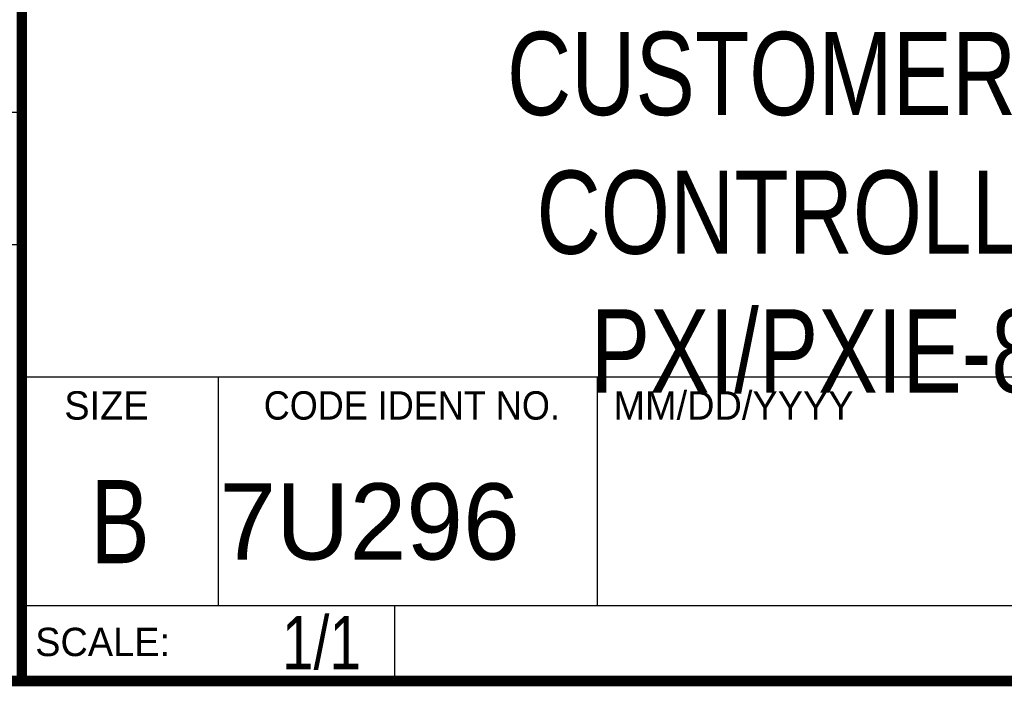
# Model space of a CAD drawing. Header units: inches. Extents: x 0.2 to 16.8, y 0.1 to 10.8.
# Tile 16 of 22: x 13.1 to 14.9, y 0.2 to 1.5. Entities that reach past the tile are written whole.
import ezdxf
from ezdxf.enums import TextEntityAlignment as Align

# ---------------------------------------------------------------- set-up
doc = ezdxf.new("R2010")
doc.units = ezdxf.units.IN
doc.header["$LTSCALE"] = 0.935
doc.header["$MEASUREMENT"] = 0
doc.layers.get('0').update_dxf_attribs({"linetype": 'CONTINUOUS'})
doc.styles.get("Standard").update_dxf_attribs({"font": 'txt', "width": 0.8})

msp = doc.modelspace()

# ---------------------------------------------------------------- linework, layer by layer
at = {"color": 2, "linetype": 'CONTINUOUS'}
for p, q in [((13.0652, 1.9695), (13.0652, 0.2605)), ((11.482, 1.3265), (13.0653, 1.3265)), ((13.0653, 1.0776), (11.482, 1.0776)), ((13.0652, 0.8295), (16.745, 0.8295)), ((13.434, 0.8295), (13.434, 0.4005)), ((14.146, 0.8295), (14.146, 0.4005)), ((13.0652, 0.4005), (16.745, 0.4005)), ((13.765, 0.4005), (13.765, 0.2605)), ((13.0652, 0.2605), (16.745, 0.2605))]:
    msp.add_line(p, q, dxfattribs=at)
at = {"color": 7, "linetype": 'CONTINUOUS', "const_width": 0.02}
for points in [[(13.0653, 1.9707), (13.0653, 0.2586)], [(0.25, 0.2586), (16.75, 0.2586)]]:
    msp.add_lwpolyline(points, dxfattribs=at)

# ---------------------------------------------------------------- texts
at = {"color": 2, "linetype": 'CONTINUOUS'}
for s, p in [('SIZE', (13.1451, 0.7494)), ('MM/DD/YYYY', (14.1765, 0.7494)), ('SCALE:', (13.0904, 0.3053))]:
    msp.add_text(s, height=0.05325, dxfattribs=at).set_placement(p)
at = {"color": 2, "linetype": 'CONTINUOUS', "width": 0.95}
msp.add_text('CODE IDENT NO.', height=0.053254, dxfattribs=at).set_placement((13.7978, 0.7494), align=Align.CENTER)
at = {"color": 7, "linetype": 'CONTINUOUS', "width": 0.8}
msp.add_text('B', height=0.1562, dxfattribs=at).set_placement((13.2497, 0.4798), align=Align.CENTER)
at = {"color": 7, "linetype": 'CONTINUOUS'}
msp.add_text('7U296', height=0.14316, dxfattribs=at).set_placement((13.4363, 0.4866))
at = {"color": 7, "linetype": 'CONTINUOUS', "width": 0.8}
msp.add_text('1/1', height=0.1, dxfattribs=at).set_placement((13.7025, 0.2805), align=Align.RIGHT)
at = {"color": 7, "linetype": 'CONTINUOUS', "insert": (14.9051, 1.4775), "char_height": 0.15625, "width": 2.25, "attachment_point": 2}
msp.add_mtext('CUSTOMER DRAWING,\\PCONTROLLER, 16 HP,\\PPXI/PXIE-8105/8106', dxfattribs=at)

doc.saveas('drawing.dxf')
